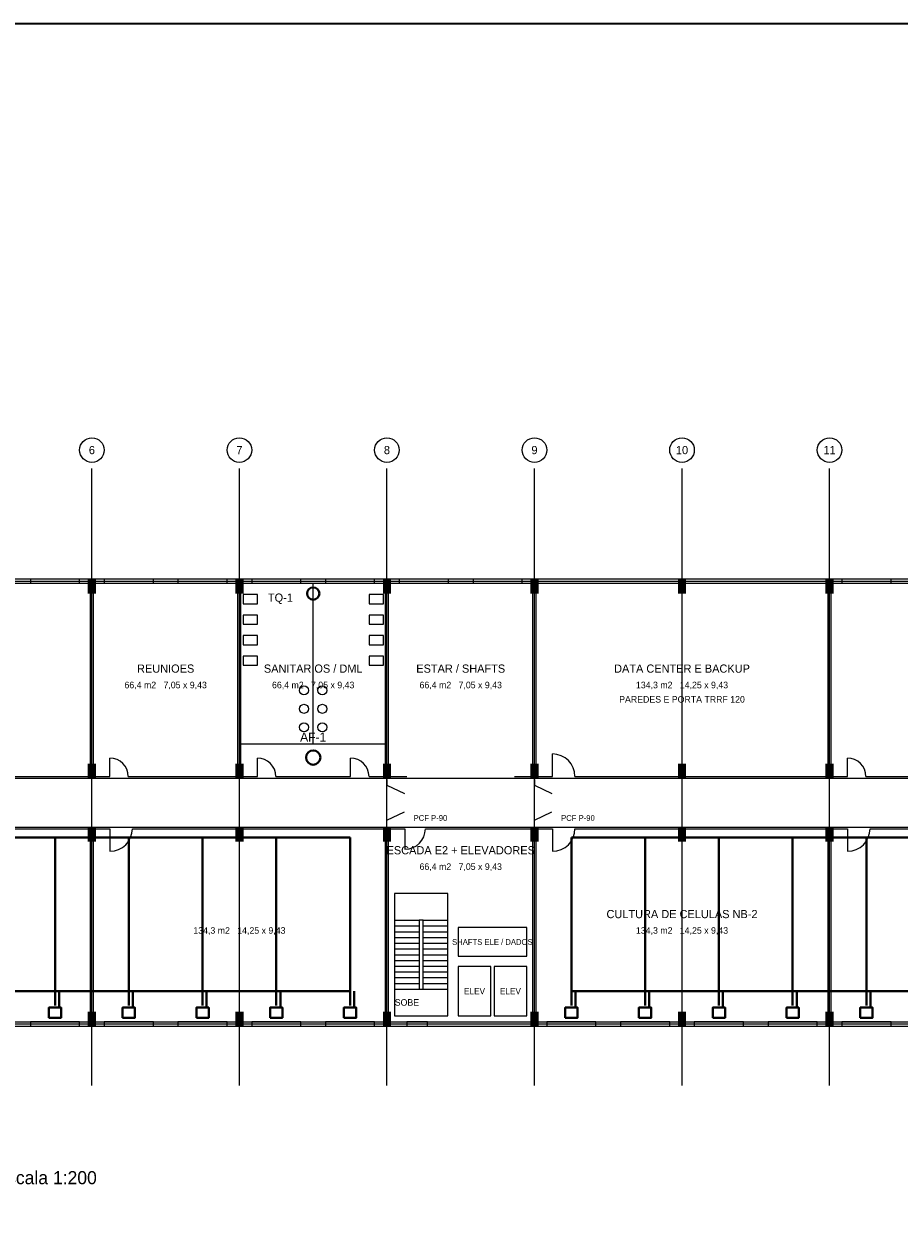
# Model space of a CAD drawing. Header units: metres. Extents: x -12 to 152, y -66 to 49.
# Tile 4 of 6: x 33 to 75, y -9 to 49. Entities that reach past the tile are written whole.
import ezdxf
from ezdxf.enums import TextEntityAlignment as Align

# ---------------------------------------------------------------- set-up
doc = ezdxf.new("R2010")
doc.units = ezdxf.units.M
for name, color, linetype, lineweight, true_color in [('BASE', 9, 'Continuous', 13, 0xa8a8a8), ('EIXO', 8, 'Continuous', 13, 0x6a6a6a), ('HID_AF', 5, 'Continuous', 40, 0x1d4ed8), ('HID_EL', 6, 'Continuous', 40, 0xa21caf), ('HID_ES', 30, 'Continuous', 40, 0xc2570a)]:
    doc.layers.add(name, color=color, linetype=linetype, lineweight=lineweight, true_color=true_color)
doc.layers.add('FOLHA', color=7, linetype='Continuous', lineweight=35)
doc.layers.add('NOTA', color=7, linetype='Continuous', lineweight=18)

msp = doc.modelspace()

# ---------------------------------------------------------------- hatches: boundary and pattern name
at = {"layer": 'BASE'}
for points in [[(35.8, 21), (36.2, 21), (36.2, 21.7), (35.8, 21.7)], [(43, 21), (43.4, 21), (43.4, 21.7), (43, 21.7)], [(50.2, 21), (50.6, 21), (50.6, 21.7), (50.2, 21.7)], [(57.4, 21), (57.8, 21), (57.8, 21.7), (57.4, 21.7)], [(64.6, 21), (65, 21), (65, 21.7), (64.6, 21.7)], [(71.8, 21), (72.2, 21), (72.2, 21.7), (71.8, 21.7)], [(35.8, 12), (36.2, 12), (36.2, 12.7), (35.8, 12.7)], [(43, 12), (43.4, 12), (43.4, 12.7), (43, 12.7)], [(50.2, 12), (50.6, 12), (50.6, 12.7), (50.2, 12.7)], [(57.4, 12), (57.8, 12), (57.8, 12.7), (57.4, 12.7)], [(64.6, 12), (65, 12), (65, 12.7), (64.6, 12.7)], [(71.8, 12), (72.2, 12), (72.2, 12.7), (71.8, 12.7)], [(35.8, 8.9), (36.2, 8.9), (36.2, 9.6), (35.8, 9.6)], [(43, 8.9), (43.4, 8.9), (43.4, 9.6), (43, 9.6)], [(50.2, 8.9), (50.6, 8.9), (50.6, 9.6), (50.2, 9.6)], [(57.4, 8.9), (57.8, 8.9), (57.8, 9.6), (57.4, 9.6)], [(64.6, 8.9), (65, 8.9), (65, 9.6), (64.6, 9.6)], [(71.8, 8.9), (72.2, 8.9), (72.2, 9.6), (71.8, 9.6)], [(35.8, -0.1), (36.2, -0.1), (36.2, 0.6), (35.8, 0.6)], [(43, -0.1), (43.4, -0.1), (43.4, 0.6), (43, 0.6)], [(50.2, -0.1), (50.6, -0.1), (50.6, 0.6), (50.2, 0.6)], [(57.4, -0.1), (57.8, -0.1), (57.8, 0.6), (57.4, 0.6)], [(64.6, -0.1), (65, -0.1), (65, 0.6), (64.6, 0.6)], [(71.8, -0.1), (72.2, -0.1), (72.2, 0.6), (71.8, 0.6)]]:
    msp.add_hatch(color=7, dxfattribs=at).paths.add_polyline_path(points)

# ---------------------------------------------------------------- linework, layer by layer
for p, q in [((21.675, 21.5), (35.925, 21.5)), ((33, 21.6), (35.4, 21.6)), ((35.925, 12.075), (35.925, 21.5)), ((36.075, 12.075), (36.075, 21.5)), ((36.075, 21.5), (43.125, 21.5)), ((36.6, 21.6), (39, 21.6)), ((40.2, 21.6), (42.6, 21.6)), ((43.125, 12.075), (43.125, 21.5)), ((43.275, 12.075), (43.275, 21.5)), ((43.275, 21.5), (50.325, 21.5)), ((43.8, 21.6), (46.2, 21.6)), ((46.8, 13.675), (46.8, 21.5)), ((47.4, 21.6), (49.8, 21.6)), ((50.325, 12.075), (50.325, 21.5)), ((50.475, 12.075), (50.475, 21.5)), ((50.475, 21.5), (57.525, 21.5)), ((51, 21.6), (53.4, 21.6)), ((54.6, 21.6), (57, 21.6)), ((57.525, 12.075), (57.525, 21.5)), ((57.675, 12.075), (57.675, 21.5)), ((57.675, 21.5), (71.925, 21.5)), ((71.925, 12.075), (71.925, 21.5)), ((72.075, 12.075), (72.075, 21.5)), ((72.075, 21.5), (86.325, 21.5)), ((72.6, 21.6), (75, 21.6)), ((43.275, 13.675), (50.325, 13.675)), ((36.875, 12.075), (36.875, 12.975)), ((44.075, 12.075), (44.075, 12.975)), ((48.625, 12.075), (48.625, 12.975)), ((58.475, 12.075), (58.475, 13.175)), ((72.875, 12.075), (72.875, 12.975)), ((23.375, 12.075), (35.925, 12.075)), ((36.075, 12.075), (36.875, 12.075)), ((37.775, 12.075), (43.125, 12.075)), ((43.275, 12.075), (44.075, 12.075)), ((44.975, 12.075), (48.625, 12.075)), ((49.525, 12.075), (50.325, 12.075)), ((50.4, 11.925), (50.4, 11.675)), ((50.4, 11.65), (51.25, 11.25)), ((50.475, 12.075), (51.375, 12.075)), ((56.625, 12.075), (57.525, 12.075)), ((57.6, 11.925), (57.6, 11.675)), ((57.6, 11.65), (58.45, 11.25)), ((57.675, 12.075), (58.475, 12.075)), ((59.575, 12.075), (71.925, 12.075)), ((72.075, 12.075), (72.875, 12.075)), ((73.775, 12.075), (86.325, 12.075)), ((50.4, 9.95), (51.25, 10.35)), ((50.4, 9.675), (50.4, 9.925)), ((57.6, 9.95), (58.45, 10.35)), ((57.6, 9.675), (57.6, 9.925)), ((23.575, 9.525), (35.925, 9.525)), ((35.925, 0.1), (35.925, 9.525)), ((36.075, 0.1), (36.075, 9.525)), ((36.075, 9.525), (36.875, 9.525)), ((36.875, 9.525), (36.875, 8.425)), ((37.975, 9.525), (50.325, 9.525)), ((50.325, 0.1), (50.325, 9.525)), ((50.475, 0.1), (50.475, 9.525)), ((50.475, 9.525), (51.275, 9.525)), ((51.275, 9.525), (51.275, 8.525)), ((52.275, 9.525), (57.525, 9.525)), ((57.525, 0.1), (57.525, 9.525)), ((57.675, 0.1), (57.675, 9.525)), ((57.675, 9.525), (58.475, 9.525)), ((58.475, 9.525), (58.475, 8.425)), ((59.575, 9.525), (71.925, 9.525)), ((71.925, 0.1), (71.925, 9.525)), ((72.075, 0.1), (72.075, 9.525)), ((72.075, 9.525), (72.875, 9.525)), ((72.875, 9.525), (72.875, 8.425)), ((73.975, 9.525), (86.325, 9.525)), ((50.775, 5.06), (51.975, 5.06)), ((50.775, 4.78), (51.975, 4.78)), ((52.175, 5.06), (53.375, 5.06)), ((52.175, 4.78), (53.375, 4.78)), ((50.775, 4.5), (51.975, 4.5)), ((50.775, 4.22), (51.975, 4.22)), ((52.175, 4.5), (53.375, 4.5)), ((52.175, 4.22), (53.375, 4.22)), ((50.775, 3.94), (51.975, 3.94)), ((50.775, 3.66), (51.975, 3.66)), ((52.175, 3.94), (53.375, 3.94)), ((52.175, 3.66), (53.375, 3.66)), ((50.775, 3.38), (51.975, 3.38)), ((50.775, 3.1), (51.975, 3.1)), ((52.175, 3.38), (53.375, 3.38)), ((52.175, 3.1), (53.375, 3.1)), ((50.775, 2.82), (51.975, 2.82)), ((50.775, 2.54), (51.975, 2.54)), ((52.175, 2.82), (53.375, 2.82)), ((52.175, 2.54), (53.375, 2.54)), ((50.775, 2.26), (51.975, 2.26)), ((50.775, 1.98), (51.975, 1.98)), ((52.175, 2.26), (53.375, 2.26)), ((52.175, 1.98), (53.375, 1.98)), ((50.775, 1.7), (51.975, 1.7)), ((52.175, 1.7), (53.375, 1.7)), ((21.675, 0.1), (35.925, 0.1)), ((33, 0), (35.4, 0)), ((36.075, 0.1), (50.325, 0.1)), ((36.6, 0), (39, 0)), ((40.2, 0), (42.6, 0)), ((43.8, 0), (46.2, 0)), ((47.4, 0), (49.8, 0)), ((50.475, 0.1), (57.525, 0.1)), ((57.675, 0.1), (71.925, 0.1)), ((58.2, 0), (60.6, 0)), ((61.8, 0), (64.2, 0)), ((65.4, 0), (67.8, 0)), ((69, 0), (71.4, 0)), ((72.075, 0.1), (86.325, 0.1)), ((72.6, 0), (75, 0))]:
    msp.add_line(p, q, dxfattribs=at)
for points in [[(-0.1, -0.1), (108.1, -0.1), (108.1, 21.7), (-0.1, 21.7)], [(33, 21.5), (35.4, 21.5), (35.4, 21.7), (33, 21.7)], [(36.6, 21.5), (39, 21.5), (39, 21.7), (36.6, 21.7)], [(40.2, 21.5), (42.6, 21.5), (42.6, 21.7), (40.2, 21.7)], [(43.8, 21.5), (46.2, 21.5), (46.2, 21.7), (43.8, 21.7)], [(47.4, 21.5), (49.8, 21.5), (49.8, 21.7), (47.4, 21.7)], [(51, 21.5), (53.4, 21.5), (53.4, 21.7), (51, 21.7)], [(54.6, 21.5), (57, 21.5), (57, 21.7), (54.6, 21.7)], [(72.6, 21.5), (75, 21.5), (75, 21.7), (72.6, 21.7)], [(43.375, 20.5), (44.075, 20.5), (44.075, 20.95), (43.375, 20.95)], [(49.525, 20.5), (50.225, 20.5), (50.225, 20.95), (49.525, 20.95)], [(43.375, 19.5), (44.075, 19.5), (44.075, 19.95), (43.375, 19.95)], [(49.525, 19.5), (50.225, 19.5), (50.225, 19.95), (49.525, 19.95)], [(43.375, 18.5), (44.075, 18.5), (44.075, 18.95), (43.375, 18.95)], [(49.525, 18.5), (50.225, 18.5), (50.225, 18.95), (49.525, 18.95)], [(43.375, 17.5), (44.075, 17.5), (44.075, 17.95), (43.375, 17.95)], [(49.525, 17.5), (50.225, 17.5), (50.225, 17.95), (49.525, 17.95)], [(50.775, 0.4), (53.375, 0.4), (53.375, 6.36), (50.775, 6.36)], [(51.975, 1.7), (52.175, 1.7), (52.175, 5.06), (51.975, 5.06)], [(53.875, 3.3), (57.225, 3.3), (57.225, 4.7), (53.875, 4.7)], [(53.875, 0.4), (55.475, 0.4), (55.475, 2.8), (53.875, 2.8)], [(55.625, 0.4), (57.225, 0.4), (57.225, 2.8), (55.625, 2.8)], [(33, -0.1), (35.4, -0.1), (35.4, 0.1), (33, 0.1)], [(36.6, -0.1), (39, -0.1), (39, 0.1), (36.6, 0.1)], [(40.2, -0.1), (42.6, -0.1), (42.6, 0.1), (40.2, 0.1)], [(43.8, -0.1), (46.2, -0.1), (46.2, 0.1), (43.8, 0.1)], [(47.4, -0.1), (49.8, -0.1), (49.8, 0.1), (47.4, 0.1)], [(51.375, -0.1), (52.375, -0.1), (52.375, 0.1), (51.375, 0.1)], [(58.2, -0.1), (60.6, -0.1), (60.6, 0.1), (58.2, 0.1)], [(61.8, -0.1), (64.2, -0.1), (64.2, 0.1), (61.8, 0.1)], [(65.4, -0.1), (67.8, -0.1), (67.8, 0.1), (65.4, 0.1)], [(69, -0.1), (71.4, -0.1), (71.4, 0.1), (69, 0.1)], [(72.6, -0.1), (75, -0.1), (75, 0.1), (72.6, 0.1)]]:
    msp.add_lwpolyline(points, close=True, dxfattribs=at)
for centre in [(46.35, 16.275), (47.25, 16.275), (46.35, 15.375), (47.25, 15.375), (46.35, 14.475), (47.25, 14.475)]:
    msp.add_circle(centre, 0.22, dxfattribs=at)
for centre, radius, start, end in [((36.875, 12.075), 0.9, 0, 90), ((44.075, 12.075), 0.9, 0, 90), ((48.625, 12.075), 0.9, 0, 90), ((58.475, 12.075), 1.1, 0, 90), ((72.875, 12.075), 0.9, 0, 90), ((36.875, 9.525), 1.1, 270, 360), ((51.275, 9.525), 1, 270, 360), ((58.475, 9.525), 1.1, 270, 360), ((72.875, 9.525), 1.1, 270, 360)]:
    msp.add_arc(centre, radius, start, end, dxfattribs=at)
at = {"layer": 'EIXO'}
for p, q in [((36, -3), (36, 27.1)), ((43.2, -3), (43.2, 27.1)), ((50.4, -3), (50.4, 27.1)), ((57.6, -3), (57.6, 27.1)), ((64.8, -3), (64.8, 27.1)), ((72, -3), (72, 27.1)), ((-5.5, 21.6), (110.5, 21.6)), ((-5.5, 12), (110.5, 12)), ((-5.5, 9.6), (110.5, 9.6)), ((-5.5, 0), (110.5, 0))]:
    msp.add_line(p, q, dxfattribs=at)
for centre in [(36, 28), (43.2, 28), (50.4, 28), (57.6, 28), (64.8, 28), (72, 28)]:
    msp.add_circle(centre, 0.6, dxfattribs=at)
at = {"layer": 'FOLHA'}
msp.add_lwpolyline([(-12, -66), (152.2, -66), (152.2, 48.8), (-12, 48.8)], close=True, dxfattribs=at)
at = {"layer": 'HID_AF'}
for p, q in [((1.8, 9.1), (48.6, 9.1)), ((34.2, 9.1), (34.2, 0.9)), ((37.8, 9.1), (37.8, 0.9)), ((41.4, 9.1), (41.4, 0.9)), ((45, 9.1), (45, 0.9)), ((48.6, 9.1), (48.6, 0.9)), ((59.4, 9.1), (91.8, 9.1)), ((59.4, 9.1), (59.4, 0.9)), ((63, 9.1), (63, 0.9)), ((66.6, 9.1), (66.6, 0.9)), ((70.2, 9.1), (70.2, 0.9)), ((73.8, 9.1), (73.8, 0.9))]:
    msp.add_line(p, q, dxfattribs=at)
for points in [[(33.9, 0.3), (34.5, 0.3), (34.5, 0.8), (33.9, 0.8)], [(37.5, 0.3), (38.1, 0.3), (38.1, 0.8), (37.5, 0.8)], [(41.1, 0.3), (41.7, 0.3), (41.7, 0.8), (41.1, 0.8)], [(44.7, 0.3), (45.3, 0.3), (45.3, 0.8), (44.7, 0.8)], [(48.3, 0.3), (48.9, 0.3), (48.9, 0.8), (48.3, 0.8)], [(59.1, 0.3), (59.7, 0.3), (59.7, 0.8), (59.1, 0.8)], [(62.7, 0.3), (63.3, 0.3), (63.3, 0.8), (62.7, 0.8)], [(66.3, 0.3), (66.9, 0.3), (66.9, 0.8), (66.3, 0.8)], [(69.9, 0.3), (70.5, 0.3), (70.5, 0.8), (69.9, 0.8)], [(73.5, 0.3), (74.1, 0.3), (74.1, 0.8), (73.5, 0.8)]]:
    msp.add_lwpolyline(points, close=True, dxfattribs=at)
msp.add_circle((46.8, 13), 0.35, dxfattribs=at)
at = {"layer": 'HID_EL'}
for p, q in [((1.8, 1.6), (48.6, 1.6)), ((34.4, 0.8), (34.4, 1.6)), ((38, 0.8), (38, 1.6)), ((41.6, 0.8), (41.6, 1.6)), ((45.2, 0.8), (45.2, 1.6)), ((48.8, 0.8), (48.8, 1.6)), ((59.4, 1.6), (91.8, 1.6)), ((59.6, 0.8), (59.6, 1.6)), ((63.2, 0.8), (63.2, 1.6)), ((66.8, 0.8), (66.8, 1.6)), ((70.4, 0.8), (70.4, 1.6)), ((74, 0.8), (74, 1.6))]:
    msp.add_line(p, q, dxfattribs=at)
at = {"layer": 'HID_ES'}
msp.add_circle((46.8, 21), 0.3, dxfattribs=at)

# ---------------------------------------------------------------- texts
at = {"layer": 'BASE'}
for s, height, p in [('REUNIOES', 0.4, (39.6, 17.338)), ('SANITARIOS / DML', 0.4, (46.8, 17.338)), ('ESTAR / SHAFTS', 0.4, (54, 17.338)), ('DATA CENTER E BACKUP', 0.4, (64.8, 17.338)), ('66,4 m2   7,05 x 9,43', 0.32, (39.6, 16.538)), ('66,4 m2   7,05 x 9,43', 0.32, (46.8, 16.538)), ('66,4 m2   7,05 x 9,43', 0.32, (54, 16.538)), ('134,3 m2   14,25 x 9,43', 0.32, (64.8, 16.538)), ('PAREDES E PORTA TRRF 120', 0.32, (64.8, 15.838)), ('ESCADA E2 + ELEVADORES', 0.4, (54, 8.475)), ('66,4 m2   7,05 x 9,43', 0.32, (54, 7.675)), ('CULTURA DE CELULAS NB-2', 0.4, (64.8, 5.362)), ('134,3 m2   14,25 x 9,43', 0.32, (43.2, 4.562)), ('134,3 m2   14,25 x 9,43', 0.32, (64.8, 4.562)), ('SHAFTS ELE / DADOS', 0.28, (55.545, 4)), ('ELEV', 0.3, (54.675, 1.6)), ('ELEV', 0.3, (56.425, 1.6)), ('SOBE', 0.32, (51.375, 1.05))]:
    msp.add_text(s, height=height, dxfattribs=at).set_placement(p, align=Align.MIDDLE_CENTER)
for p in [(51.7, 10.05), (58.9, 10.05)]:
    msp.add_text('PCF P-90', height=0.28, dxfattribs=at).set_placement(p, align=Align.MIDDLE_LEFT)
at = {"layer": 'EIXO'}
for s, p in [('6', (36, 28)), ('7', (43.2, 28)), ('8', (50.4, 28)), ('9', (57.6, 28)), ('10', (64.8, 28)), ('11', (72, 28))]:
    msp.add_text(s, height=0.4, dxfattribs=at).set_placement(p, align=Align.MIDDLE_CENTER)
at = {"layer": 'HID_AF'}
msp.add_text('AF-1', height=0.44, dxfattribs=at).set_placement((46.8, 14), align=Align.MIDDLE_CENTER)
at = {"layer": 'HID_ES'}
msp.add_text('TQ-1', height=0.4, dxfattribs=at).set_placement((45.2, 20.8), align=Align.MIDDLE_CENTER)
at = {"layer": 'NOTA'}
msp.add_text('AGUA FRIA (azul) E ESGOTO DE LABORATORIO (magenta) - 1o PAVIMENTO   escala 1:200', height=0.64, dxfattribs=at).set_placement((0, -7.5), align=Align.MIDDLE_LEFT)

doc.saveas('drawing.dxf')
